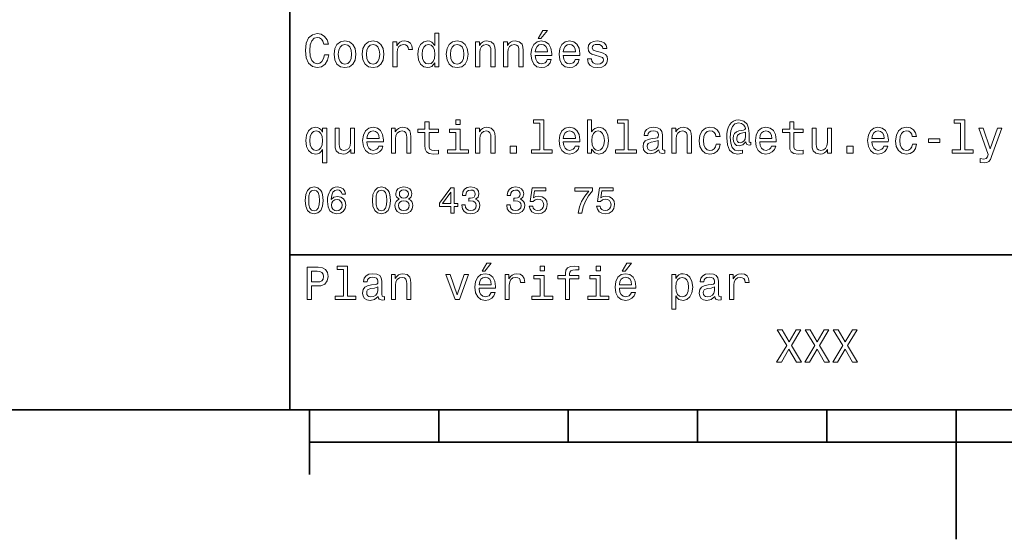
# Model space of a CAD drawing. Extents: x 0 to 297, y 0 to 210.
# Tile 2 of 8: x 76 to 152, y 0 to 40. Entities that reach past the tile are written whole.
import ezdxf

# ---------------------------------------------------------------- set-up
doc = ezdxf.new("R2010")
doc.units = 0

msp = doc.modelspace()

# ---------------------------------------------------------------- linework, layer by layer
at = {"color": 7, "lineweight": 35}
for p, q in [((97, 10), (97, 70)), ((97, 22), (162, 22)), ((10, 10), (287, 10)), ((97, 10), (287, 10)), ((98.5, 7.5), (198.5, 7.5))]:
    msp.add_line(p, q, dxfattribs=at)
at = {"color": 7, "lineweight": 35, "ltscale": 0.125}
msp.add_line((98.5, 10), (98.5, 5), dxfattribs=at)
at = {"color": 7, "lineweight": 35, "ltscale": 0.0625}
for p, q in [((108.5, 10), (108.5, 7.5)), ((118.5, 10), (118.5, 7.5)), ((128.5, 10), (128.5, 7.5)), ((138.5, 10), (138.5, 7.5))]:
    msp.add_line(p, q, dxfattribs=at)
at = {"color": 7, "lineweight": 35, "ltscale": 0.25}
msp.add_line((148.5, 10), (148.5, 0), dxfattribs=at)
at = {"color": 7, "lineweight": 13}
for points in [[(99.66787, 37.460373), (99.595818, 37.15778), (99.476944, 36.941643), (99.311241, 36.808357), (99.116714, 36.765129), (98.882568, 36.829971), (98.698845, 37.024494), (98.57637, 37.341499), (98.536743, 37.780979), (98.57637, 38.216858), (98.695244, 38.537464), (98.87896, 38.731987), (99.116714, 38.80043), (99.289627, 38.764408), (99.437317, 38.663544), (99.552597, 38.501442), (99.631844, 38.278099), (99.97406, 38.278099), (99.865997, 38.620316), (99.678673, 38.879681), (99.422913, 39.041786), (99.116714, 39.099422), (98.734871, 39.009365), (98.443085, 38.757202), (98.25576, 38.342937), (98.190926, 37.780979), (98.25576, 37.219021), (98.443085, 36.804756), (98.734871, 36.548992), (99.116714, 36.462536), (99.451729, 36.530979), (99.721901, 36.721901), (99.912827, 37.035301), (100.013687, 37.460373)], [(108.201729, 36.829971), (108.201729, 36.530979), (108.51873, 36.530979), (108.51873, 39.117435), (108.20533, 39.117435), (108.20533, 38.170029), (107.963974, 38.443802), (107.816284, 38.508644), (107.646973, 38.533859), (107.340775, 38.461815), (107.103027, 38.260086), (106.948128, 37.935879), (106.894089, 37.5), (106.948128, 37.064121), (107.103027, 36.736309), (107.340775, 36.530979), (107.646973, 36.462536), (107.816284, 36.487751), (107.967575, 36.552593)], [(116.184441, 38.728386), (116.396973, 38.728386), (116.897697, 39.340778), (116.54467, 39.340778)], [(100.413544, 37.496399), (100.471184, 37.056915), (100.636887, 36.732708), (100.899857, 36.530979), (101.252884, 36.462536), (101.602303, 36.530979), (101.865273, 36.729107), (102.030983, 37.053314), (102.092216, 37.496399), (102.030983, 37.935879), (101.865273, 38.263687), (101.602303, 38.461815), (101.252884, 38.533859), (100.899857, 38.461815), (100.636887, 38.260086), (100.471184, 37.935879)], [(100.737755, 37.5), (100.770172, 37.824207), (100.87104, 38.058357), (101.033142, 38.20245), (101.252884, 38.25288), (101.469017, 38.20245), (101.631126, 38.061958), (101.731987, 37.824207), (101.768013, 37.5), (101.731987, 37.172188), (101.631126, 36.934437), (101.469017, 36.790344), (101.252884, 36.743515), (101.033142, 36.790344), (100.87104, 36.934437), (100.770172, 37.172188)], [(102.58213, 37.496399), (102.639771, 37.056915), (102.805473, 36.732708), (103.068443, 36.530979), (103.421471, 36.462536), (103.770897, 36.530979), (104.033859, 36.729107), (104.19957, 37.053314), (104.260803, 37.496399), (104.19957, 37.935879), (104.033859, 38.263687), (103.770897, 38.461815), (103.421471, 38.533859), (103.068443, 38.461815), (102.805473, 38.260086), (102.639771, 37.935879)], [(102.906342, 37.5), (102.938759, 37.824207), (103.039627, 38.058357), (103.201729, 38.20245), (103.421471, 38.25288), (103.637611, 38.20245), (103.799713, 38.061958), (103.900574, 37.824207), (103.9366, 37.5), (103.900574, 37.172188), (103.799713, 36.934437), (103.637611, 36.790344), (103.421471, 36.743515), (103.201729, 36.790344), (103.039627, 36.934437), (102.938759, 37.172188)], [(104.963257, 36.530979), (105.280258, 36.530979), (105.280258, 37.636887), (105.312683, 37.903458), (105.409943, 38.094379), (105.568443, 38.209652), (105.780983, 38.249279), (105.939484, 38.224064), (106.058357, 38.152016), (106.130402, 38.029537), (106.155617, 37.863831), (106.476227, 37.863831), (106.432999, 38.155621), (106.314117, 38.364552), (106.115997, 38.490635), (105.845825, 38.533859), (105.662102, 38.505043), (105.503601, 38.432995), (105.363113, 38.310516), (105.251442, 38.144814), (105.251442, 38.465416), (104.963257, 38.465416)], [(107.701012, 38.249279), (107.909943, 38.198845), (108.068443, 38.058357), (108.162102, 37.824207), (108.198128, 37.5), (108.162102, 37.172188), (108.068443, 36.938038), (107.909943, 36.793949), (107.701012, 36.747116), (107.502884, 36.793949), (107.351585, 36.938038), (107.250717, 37.175793), (107.2183, 37.5), (107.250717, 37.820606), (107.351585, 38.054756), (107.502884, 38.198845)], [(109.087898, 37.496399), (109.145531, 37.056915), (109.311241, 36.732708), (109.574203, 36.530979), (109.927231, 36.462536), (110.276657, 36.530979), (110.539627, 36.729107), (110.70533, 37.053314), (110.766571, 37.496399), (110.70533, 37.935879), (110.539627, 38.263687), (110.276657, 38.461815), (109.927231, 38.533859), (109.574203, 38.461815), (109.311241, 38.260086), (109.145531, 37.935879)], [(109.412102, 37.5), (109.444527, 37.824207), (109.545387, 38.058357), (109.707489, 38.20245), (109.927231, 38.25288), (110.143372, 38.20245), (110.305473, 38.061958), (110.406342, 37.824207), (110.44236, 37.5), (110.406342, 37.172188), (110.305473, 36.934437), (110.143372, 36.790344), (109.927231, 36.743515), (109.707489, 36.790344), (109.545387, 36.934437), (109.444527, 37.172188)], [(111.350143, 36.530979), (111.667145, 36.530979), (111.667145, 37.647694), (111.69957, 37.903458), (111.804031, 38.090778), (111.966141, 38.206051), (112.182274, 38.249279), (112.355186, 38.213257), (112.463257, 38.115993), (112.517288, 37.953888), (112.535301, 37.737751), (112.535301, 36.530979), (112.852303, 36.530979), (112.852303, 37.802593), (112.837898, 38.058357), (112.773056, 38.270893), (112.560516, 38.465416), (112.229103, 38.533859), (112.045387, 38.508644), (111.890488, 38.440201), (111.757202, 38.324928), (111.65274, 38.170029), (111.65274, 38.465416), (111.350143, 38.465416)], [(113.51873, 36.530979), (113.835732, 36.530979), (113.835732, 37.647694), (113.868156, 37.903458), (113.972626, 38.090778), (114.134727, 38.206051), (114.350861, 38.249279), (114.523773, 38.213257), (114.631844, 38.115993), (114.685883, 37.953888), (114.703888, 37.737751), (114.703888, 36.530979), (115.020889, 36.530979), (115.020889, 37.802593), (115.006485, 38.058357), (114.941643, 38.270893), (114.729111, 38.465416), (114.39769, 38.533859), (114.213974, 38.508644), (114.059082, 38.440201), (113.925789, 38.324928), (113.821327, 38.170029), (113.821327, 38.465416), (113.51873, 38.465416)], [(115.964699, 37.406338), (117.232712, 37.406338), (117.236313, 37.554035), (117.178673, 37.9683), (117.020172, 38.278099), (116.768013, 38.465416), (116.432999, 38.533859), (116.105186, 38.461815), (115.853027, 38.260086), (115.690918, 37.932278), (115.633286, 37.5), (115.687317, 37.056915), (115.849426, 36.732708), (116.097984, 36.530979), (116.422188, 36.462536), (116.703171, 36.509365), (116.933716, 36.631844), (117.103027, 36.826366), (117.200287, 37.085735), (116.886887, 37.085735), (116.822044, 36.941643), (116.728386, 36.833572), (116.461815, 36.747116), (116.256485, 36.786743), (116.101585, 36.912823), (116.000717, 37.118156), (115.964699, 37.395531)], [(115.964699, 37.672909), (116.004318, 37.921471), (116.101585, 38.105186), (116.249283, 38.216858), (116.443802, 38.256485), (116.634727, 38.216858), (116.782425, 38.105186), (116.872482, 37.921471), (116.9049, 37.672909)], [(118.133286, 37.406338), (119.401299, 37.406338), (119.4049, 37.554035), (119.34726, 37.9683), (119.188766, 38.278099), (118.9366, 38.465416), (118.601585, 38.533859), (118.273773, 38.461815), (118.021614, 38.260086), (117.859512, 37.932278), (117.801872, 37.5), (117.855911, 37.056915), (118.018013, 36.732708), (118.266571, 36.530979), (118.590775, 36.462536), (118.871758, 36.509365), (119.10231, 36.631844), (119.271614, 36.826366), (119.368881, 37.085735), (119.055481, 37.085735), (118.990631, 36.941643), (118.896973, 36.833572), (118.630402, 36.747116), (118.425072, 36.786743), (118.270172, 36.912823), (118.169312, 37.118156), (118.133286, 37.395531)], [(118.133286, 37.672909), (118.172913, 37.921471), (118.270172, 38.105186), (118.41787, 38.216858), (118.612396, 38.256485), (118.803314, 38.216858), (118.951012, 38.105186), (119.041069, 37.921471), (119.073486, 37.672909)], [(120.971901, 37.658501), (120.66571, 37.730545), (120.438766, 37.8134), (120.363113, 37.982708), (120.384727, 38.101585), (120.460373, 38.188038), (120.582855, 38.242073), (120.759369, 38.263687), (120.92868, 38.242073), (121.061966, 38.177231), (121.148415, 38.079971), (121.184441, 37.950287), (121.49424, 37.950287), (121.49424, 37.957493), (121.440201, 38.191643), (121.292511, 38.375359), (121.061966, 38.490635), (120.759369, 38.533859), (120.453171, 38.490635), (120.229828, 38.371758), (120.08934, 38.195244), (120.046112, 37.971901), (120.078529, 37.755764), (120.179398, 37.604465), (120.3451, 37.496399), (120.586456, 37.42075), (120.939484, 37.334293), (121.155624, 37.244236), (121.213257, 37.172188), (121.234871, 37.064121), (121.202454, 36.930836), (121.115997, 36.829971), (120.97551, 36.765129), (120.788185, 36.743515), (120.590057, 36.765129), (120.445969, 36.840778), (120.348709, 36.963257), (120.309082, 37.132565), (120.002884, 37.132565), (120.053314, 36.844379), (120.201012, 36.635445), (120.435158, 36.509365), (120.759369, 36.462536), (121.097984, 36.509365), (121.346542, 36.635445), (121.497841, 36.837173), (121.551872, 37.100143), (121.512253, 37.327087), (121.400574, 37.481987), (121.216858, 37.582851)], [(107.438042, 31.449568), (107.438042, 30.480547), (107.459656, 30.167147), (107.560516, 29.951008), (107.762245, 29.824926), (108.104469, 29.7817), (108.479111, 29.799711), (108.479111, 30.073486), (108.20533, 30.051872), (107.956772, 30.08069), (107.823486, 30.170748), (107.765854, 30.322046), (107.755043, 30.534582), (107.755043, 31.449568), (108.479111, 31.449568), (108.479111, 31.71974), (107.755043, 31.71974), (107.755043, 32.285301), (107.438042, 32.285301), (107.438042, 31.71974), (106.890488, 31.71974), (106.890488, 31.449568)], [(110.161385, 32.4366), (109.82637, 32.4366), (109.82637, 32.076366), (110.161385, 32.076366)], [(116.317726, 32.170029), (116.317726, 30.116714), (115.66571, 30.116714), (115.66571, 29.850143), (117.283142, 29.850143), (117.283142, 30.116714), (116.634727, 30.116714), (116.634727, 32.4366), (115.820602, 32.4366), (115.820602, 32.170029)], [(120.323486, 30.149136), (120.55764, 29.871758), (120.878242, 29.7817), (121.18084, 29.850143), (121.422195, 30.055475), (121.573486, 30.383286), (121.631126, 30.819164), (121.573486, 31.255043), (121.418587, 31.57925), (121.18084, 31.780979), (120.878242, 31.853025), (120.561241, 31.759365), (120.431557, 31.644091), (120.323486, 31.489193), (120.323486, 32.4366), (120.006485, 32.4366), (120.006485, 29.850143), (120.323486, 29.850143)], [(122.823486, 32.170029), (122.823486, 30.116714), (122.171471, 30.116714), (122.171471, 29.850143), (123.78891, 29.850143), (123.78891, 30.116714), (123.140488, 30.116714), (123.140488, 32.4366), (122.32637, 32.4366), (122.32637, 32.170029)], [(132.636169, 30.487751), (132.636169, 30.696686), (132.578537, 30.685879), (132.510101, 30.711094), (132.48848, 30.786743), (132.48848, 31.377522), (132.459656, 31.795389), (132.344391, 32.105186), (132.074219, 32.335735), (131.695969, 32.418587), (131.476227, 32.396973), (131.28891, 32.33213), (131.126801, 32.224064), (130.997131, 32.072765), (130.896255, 31.881844), (130.824219, 31.647694), (130.780991, 31.366714), (130.766571, 31.049711), (130.817017, 30.491354), (130.979111, 30.0951), (131.249283, 29.857347), (131.634735, 29.7817), (131.987762, 29.839336), (131.987762, 30.077089), (131.677963, 30.019451), (131.378967, 30.08069), (131.180847, 30.278818), (131.072769, 30.613832), (131.040344, 31.100143), (131.07637, 31.575647), (131.198853, 31.914265), (131.396973, 32.119595), (131.685165, 32.188038), (131.904907, 32.148415), (132.067017, 32.054756), (132.167877, 31.914265), (132.203888, 31.752161), (132.164276, 31.672911), (132.056198, 31.636887), (131.703171, 31.582851), (131.508652, 31.503601), (131.368164, 31.381123), (131.285309, 31.211815), (131.260101, 30.988472), (131.292511, 30.747118), (131.382568, 30.567001), (131.530273, 30.45533), (131.724792, 30.419308), (132.009369, 30.494957), (132.250732, 30.732708), (132.250732, 30.711094), (132.308365, 30.520172), (132.506485, 30.462536)], [(135.629684, 31.449568), (135.629684, 30.480547), (135.651306, 30.167147), (135.752167, 29.951008), (135.953888, 29.824926), (136.296112, 29.7817), (136.670746, 29.799711), (136.670746, 30.073486), (136.396973, 30.051872), (136.148422, 30.08069), (136.015137, 30.170748), (135.957489, 30.322046), (135.946686, 30.534582), (135.946686, 31.449568), (136.670746, 31.449568), (136.670746, 31.71974), (135.946686, 31.71974), (135.946686, 32.285301), (135.629684, 32.285301), (135.629684, 31.71974), (135.082138, 31.71974), (135.082138, 31.449568)], [(148.846542, 32.170029), (148.846542, 30.116714), (148.194519, 30.116714), (148.194519, 29.850143), (149.811951, 29.850143), (149.811951, 30.116714), (149.163544, 30.116714), (149.163544, 32.4366), (148.349426, 32.4366), (148.349426, 32.170029)], [(99.527374, 31.48559), (99.415703, 31.647694), (99.289627, 31.762968), (99.14193, 31.827808), (98.972626, 31.853025), (98.666428, 31.780979), (98.428673, 31.57925), (98.273773, 31.255043), (98.219742, 30.819164), (98.273773, 30.379683), (98.428673, 30.055475), (98.666428, 29.850143), (98.972626, 29.7817), (99.14193, 29.803314), (99.286026, 29.864553), (99.412102, 29.976225), (99.527374, 30.145533), (99.527374, 29.100864), (99.844383, 29.100864), (99.844383, 31.784582), (99.527374, 31.784582)], [(98.543945, 30.819164), (98.57637, 31.139769), (98.677231, 31.373919), (98.828529, 31.518011), (99.026657, 31.568443), (99.235588, 31.518011), (99.394089, 31.377522), (99.487755, 31.143372), (99.523773, 30.819164), (99.487755, 30.491354), (99.394089, 30.257204), (99.235588, 30.113111), (99.026657, 30.066282), (98.828529, 30.113111), (98.677231, 30.257204), (98.57637, 30.494957)], [(101.998558, 31.784582), (101.681557, 31.784582), (101.681557, 30.667868), (101.645531, 30.408501), (101.541069, 30.22118), (101.37896, 30.105907), (101.166428, 30.069883), (100.997116, 30.098703), (100.889046, 30.185158), (100.827812, 30.332851), (100.8134, 30.541786), (100.8134, 31.784582), (100.496399, 31.784582), (100.496399, 30.512968), (100.507202, 30.257204), (100.575645, 30.044668), (100.784584, 29.850143), (101.119598, 29.7817), (101.299713, 29.806915), (101.454613, 29.871758), (101.587898, 29.983429), (101.695969, 30.145533), (101.695969, 29.850143), (101.998558, 29.850143)], [(102.953171, 30.725504), (104.221184, 30.725504), (104.224785, 30.873198), (104.167145, 31.287464), (104.008644, 31.597261), (103.756485, 31.784582), (103.421471, 31.853025), (103.093658, 31.780979), (102.841499, 31.57925), (102.679398, 31.25144), (102.621758, 30.819164), (102.675797, 30.37608), (102.837898, 30.051872), (103.086456, 29.850143), (103.41066, 29.7817), (103.691643, 29.828529), (103.922188, 29.951008), (104.091499, 30.145533), (104.188759, 30.404898), (103.875359, 30.404898), (103.810516, 30.260807), (103.716858, 30.152737), (103.450287, 30.066282), (103.244957, 30.105907), (103.090057, 30.231987), (102.989197, 30.437319), (102.953171, 30.714697)], [(102.953171, 30.992075), (102.992798, 31.240633), (103.090057, 31.424351), (103.237755, 31.536022), (103.432274, 31.575647), (103.623199, 31.536022), (103.770897, 31.424351), (103.860954, 31.240633), (103.893372, 30.992075)], [(104.844383, 29.850143), (105.161385, 29.850143), (105.161385, 30.966858), (105.193802, 31.222622), (105.298271, 31.409943), (105.460373, 31.525215), (105.676514, 31.568443), (105.849426, 31.532419), (105.957497, 31.435158), (106.011528, 31.273054), (106.029541, 31.056915), (106.029541, 29.850143), (106.346542, 29.850143), (106.346542, 31.121758), (106.33213, 31.377522), (106.267288, 31.590057), (106.054756, 31.784582), (105.723343, 31.853025), (105.539627, 31.827808), (105.384727, 31.759365), (105.251442, 31.644091), (105.146973, 31.489193), (105.146973, 31.784582), (104.844383, 31.784582)], [(110.150574, 30.116714), (110.150574, 31.71974), (109.336456, 31.71974), (109.336456, 31.449568), (109.833572, 31.449568), (109.833572, 30.116714), (109.185158, 30.116714), (109.185158, 29.850143), (110.806198, 29.850143), (110.806198, 30.116714)], [(111.350143, 29.850143), (111.667145, 29.850143), (111.667145, 30.966858), (111.69957, 31.222622), (111.804031, 31.409943), (111.966141, 31.525215), (112.182274, 31.568443), (112.355186, 31.532419), (112.463257, 31.435158), (112.517288, 31.273054), (112.535301, 31.056915), (112.535301, 29.850143), (112.852303, 29.850143), (112.852303, 31.121758), (112.837898, 31.377522), (112.773056, 31.590057), (112.560516, 31.784582), (112.229103, 31.853025), (112.045387, 31.827808), (111.890488, 31.759365), (111.757202, 31.644091), (111.65274, 31.489193), (111.65274, 31.784582), (111.350143, 31.784582)], [(118.133286, 30.725504), (119.401299, 30.725504), (119.4049, 30.873198), (119.34726, 31.287464), (119.188766, 31.597261), (118.9366, 31.784582), (118.601585, 31.853025), (118.273773, 31.780979), (118.021614, 31.57925), (117.859512, 31.25144), (117.801872, 30.819164), (117.855911, 30.37608), (118.018013, 30.051872), (118.266571, 29.850143), (118.590775, 29.7817), (118.871758, 29.828529), (119.10231, 29.951008), (119.271614, 30.145533), (119.368881, 30.404898), (119.055481, 30.404898), (118.990631, 30.260807), (118.896973, 30.152737), (118.630402, 30.066282), (118.425072, 30.105907), (118.270172, 30.231987), (118.169312, 30.437319), (118.133286, 30.714697)], [(118.133286, 30.992075), (118.172913, 31.240633), (118.270172, 31.424351), (118.41787, 31.536022), (118.612396, 31.575647), (118.803314, 31.536022), (118.951012, 31.424351), (119.041069, 31.240633), (119.073486, 30.992075)], [(121.306915, 30.819164), (121.270897, 30.494957), (121.17363, 30.257204), (121.018738, 30.113111), (120.824211, 30.066282), (120.611671, 30.113111), (120.456772, 30.257204), (120.359512, 30.491354), (120.327087, 30.819164), (120.359512, 31.143372), (120.456772, 31.377522), (120.611671, 31.518011), (120.824211, 31.568443), (121.018738, 31.518011), (121.17363, 31.373919), (121.270897, 31.139769)], [(125.510811, 30.102304), (125.510811, 30.091497), (125.528824, 29.969019), (125.582855, 29.882565), (125.809799, 29.814121), (125.986313, 29.842939), (125.986313, 30.087896), (125.910667, 30.077089), (125.809799, 30.123919), (125.791794, 30.268011), (125.791794, 31.269451), (125.748566, 31.525215), (125.622482, 31.70533), (125.40274, 31.8134), (125.092941, 31.853025), (124.790344, 31.809797), (124.567001, 31.687319), (124.426514, 31.496397), (124.379684, 31.244236), (124.379684, 31.222622), (124.664268, 31.222622), (124.689484, 31.373919), (124.768738, 31.481987), (124.898422, 31.546829), (125.082138, 31.572046), (125.258652, 31.554033), (125.384727, 31.5), (125.460381, 31.40634), (125.485596, 31.276657), (125.471184, 31.125359), (125.413544, 31.049711), (125.269455, 31.013687), (124.999283, 30.984869), (124.689484, 30.920029), (124.469742, 30.804754), (124.340057, 30.62464), (124.300438, 30.358068), (124.336456, 30.120316), (124.448128, 29.943804), (124.628242, 29.832132), (124.876801, 29.792507), (125.211823, 29.868155)], [(126.530266, 29.850143), (126.847267, 29.850143), (126.847267, 30.966858), (126.879684, 31.222622), (126.984154, 31.409943), (127.146255, 31.525215), (127.362396, 31.568443), (127.535309, 31.532419), (127.643372, 31.435158), (127.697411, 31.273054), (127.715424, 31.056915), (127.715424, 29.850143), (128.032425, 29.850143), (128.032425, 31.121758), (128.018021, 31.377522), (127.953171, 31.590057), (127.740639, 31.784582), (127.409225, 31.853025), (127.22551, 31.827808), (127.07061, 31.759365), (126.937325, 31.644091), (126.832855, 31.489193), (126.832855, 31.784582), (126.530266, 31.784582)], [(129.930847, 31.143372), (130.244232, 31.143372), (130.179398, 31.431555), (130.024506, 31.658501), (129.783142, 31.79899), (129.469742, 31.853025), (129.123932, 31.780979), (128.860962, 31.57925), (128.695251, 31.25144), (128.637619, 30.811958), (128.69165, 30.37608), (128.853745, 30.051872), (129.109512, 29.850143), (129.458939, 29.7817), (129.768738, 29.835733), (130.010086, 29.987032), (130.175797, 30.224783), (130.247849, 30.541786), (129.945251, 30.541786), (129.89122, 30.340057), (129.790344, 30.188761), (129.646255, 30.0951), (129.469742, 30.066282), (129.25, 30.113111), (129.091507, 30.257204), (128.994247, 30.491354), (128.961823, 30.822765), (128.994247, 31.146973), (129.095108, 31.381123), (129.257202, 31.525215), (129.469742, 31.575647), (129.657059, 31.543226), (129.797562, 31.460375), (129.89122, 31.323486)], [(132.218307, 31.168587), (132.182281, 30.945244), (132.092224, 30.786743), (131.955338, 30.68948), (131.793228, 30.660662), (131.681564, 30.678673), (131.60231, 30.743515), (131.55188, 30.851583), (131.537476, 31.002882), (131.598709, 31.25144), (131.807648, 31.381123), (132.218307, 31.481987)], [(133.3134, 30.725504), (134.581421, 30.725504), (134.585022, 30.873198), (134.527374, 31.287464), (134.368881, 31.597261), (134.116714, 31.784582), (133.781708, 31.853025), (133.453888, 31.780979), (133.201736, 31.57925), (133.039627, 31.25144), (132.981995, 30.819164), (133.036026, 30.37608), (133.198135, 30.051872), (133.446686, 29.850143), (133.770905, 29.7817), (134.05188, 29.828529), (134.282425, 29.951008), (134.451736, 30.145533), (134.548996, 30.404898), (134.235596, 30.404898), (134.170746, 30.260807), (134.077087, 30.152737), (133.810516, 30.066282), (133.605194, 30.105907), (133.450287, 30.231987), (133.349426, 30.437319), (133.3134, 30.714697)], [(133.3134, 30.992075), (133.353027, 31.240633), (133.450287, 31.424351), (133.597992, 31.536022), (133.792511, 31.575647), (133.983429, 31.536022), (134.131134, 31.424351), (134.221191, 31.240633), (134.253601, 30.992075)], [(138.864563, 31.784582), (138.547546, 31.784582), (138.547546, 30.667868), (138.511536, 30.408501), (138.407059, 30.22118), (138.244965, 30.105907), (138.032425, 30.069883), (137.863113, 30.098703), (137.755051, 30.185158), (137.693802, 30.332851), (137.679398, 30.541786), (137.679398, 31.784582), (137.362396, 31.784582), (137.362396, 30.512968), (137.373199, 30.257204), (137.44165, 30.044668), (137.650574, 29.850143), (137.985596, 29.7817), (138.16571, 29.806915), (138.320602, 29.871758), (138.453888, 29.983429), (138.561966, 30.145533), (138.561966, 29.850143), (138.864563, 29.850143)], [(141.987747, 30.725504), (143.255768, 30.725504), (143.259369, 30.873198), (143.201721, 31.287464), (143.043228, 31.597261), (142.791061, 31.784582), (142.456055, 31.853025), (142.128235, 31.780979), (141.876083, 31.57925), (141.713974, 31.25144), (141.656342, 30.819164), (141.710373, 30.37608), (141.872482, 30.051872), (142.121033, 29.850143), (142.445251, 29.7817), (142.726227, 29.828529), (142.956772, 29.951008), (143.126083, 30.145533), (143.223343, 30.404898), (142.909943, 30.404898), (142.845093, 30.260807), (142.751434, 30.152737), (142.484863, 30.066282), (142.279541, 30.105907), (142.124634, 30.231987), (142.023773, 30.437319), (141.987747, 30.714697)], [(141.987747, 30.992075), (142.027374, 31.240633), (142.124634, 31.424351), (142.272339, 31.536022), (142.466858, 31.575647), (142.657776, 31.536022), (142.805481, 31.424351), (142.895538, 31.240633), (142.927948, 30.992075)], [(145.110947, 31.143372), (145.424347, 31.143372), (145.359512, 31.431555), (145.204605, 31.658501), (144.963257, 31.79899), (144.649857, 31.853025), (144.304031, 31.780979), (144.041061, 31.57925), (143.875366, 31.25144), (143.817719, 30.811958), (143.871765, 30.37608), (144.033859, 30.051872), (144.289627, 29.850143), (144.639038, 29.7817), (144.948853, 29.835733), (145.190201, 29.987032), (145.355911, 30.224783), (145.427948, 30.541786), (145.125366, 30.541786), (145.07132, 30.340057), (144.970459, 30.188761), (144.82637, 30.0951), (144.649857, 30.066282), (144.430115, 30.113111), (144.271606, 30.257204), (144.174347, 30.491354), (144.141937, 30.822765), (144.174347, 31.146973), (144.275208, 31.381123), (144.437317, 31.525215), (144.649857, 31.575647), (144.837173, 31.543226), (144.977661, 31.460375), (145.07132, 31.323486)], [(151.68515, 31.784582), (151.130402, 30.192362), (150.586456, 31.784582), (150.240631, 31.784582), (150.975494, 29.742075), (150.91066, 29.561958), (150.809784, 29.43948), (150.640488, 29.399855), (150.348694, 29.435879), (150.348694, 29.129683), (150.654892, 29.100864), (150.874634, 29.129683), (151.029541, 29.21974), (151.141205, 29.37464), (151.238464, 29.601583), (152.023773, 31.784582)], [(125.474785, 30.527376), (125.431557, 30.340057), (125.316284, 30.195965), (125.143372, 30.102304), (124.93084, 30.069883), (124.793953, 30.087896), (124.696686, 30.145533), (124.635452, 30.246397), (124.617439, 30.386887), (124.631851, 30.512968), (124.689484, 30.603025), (124.920029, 30.70389), (125.211823, 30.747118), (125.474785, 30.833572)], [(146.357346, 30.675072), (147.229095, 30.675072), (147.229095, 30.959654), (146.357346, 30.959654)], [(114.015854, 29.850143), (114.51297, 29.850143), (114.51297, 30.386887), (114.015854, 30.386887)], [(140.03891, 29.850143), (140.536026, 29.850143), (140.536026, 30.386887), (140.03891, 30.386887)], [(98.172913, 26.201731), (98.216141, 25.749281), (98.351585, 25.426514), (98.567726, 25.230549), (98.867432, 25.167149), (99.164268, 25.230549), (99.380402, 25.426514), (99.51297, 25.749281), (99.559074, 26.201731), (99.51297, 26.651299), (99.458214, 26.829971), (99.380402, 26.976946), (99.164268, 27.172913), (98.867432, 27.239193), (98.567726, 27.172913), (98.351585, 26.974064), (98.216141, 26.651299)], [(98.44957, 26.201731), (98.472626, 26.550434), (98.54467, 26.801153), (98.674355, 26.948128), (98.867432, 27), (99.05764, 26.948128), (99.187317, 26.801153), (99.259369, 26.550434), (99.282417, 26.201731), (99.259369, 25.850145), (99.187317, 25.599424), (99.05764, 25.45245), (98.867432, 25.40346), (98.674355, 25.45245), (98.54467, 25.599424), (98.472626, 25.850145)], [(101.293945, 26.685881), (101.239197, 26.91931), (101.112389, 27.09222), (100.916428, 27.201731), (100.662827, 27.239193), (100.492798, 27.219021), (100.345825, 27.164267), (100.216141, 27.074928), (100.106628, 26.948128), (100.020172, 26.789627), (99.956772, 26.596542), (99.916428, 26.368877), (99.9049, 26.112392), (99.951012, 25.703171), (100.092216, 25.406342), (100.319885, 25.227667), (100.631126, 25.167149), (100.91066, 25.219021), (101.123917, 25.354467), (101.262245, 25.567724), (101.311241, 25.838617), (101.262245, 26.112392), (101.129684, 26.322767), (100.925072, 26.455332), (100.671471, 26.501442), (100.397697, 26.443806), (100.193085, 26.279539), (100.236313, 26.596542), (100.328529, 26.824209), (100.469742, 26.959656), (100.665703, 27.005764), (100.809799, 26.98271), (100.919312, 26.922192), (100.991356, 26.821327), (101.028816, 26.685881)], [(103.377518, 26.201731), (103.420746, 25.749281), (103.556198, 25.426514), (103.772331, 25.230549), (104.072044, 25.167149), (104.368874, 25.230549), (104.585014, 25.426514), (104.717575, 25.749281), (104.763687, 26.201731), (104.717575, 26.651299), (104.662827, 26.829971), (104.585014, 26.976946), (104.368874, 27.172913), (104.072044, 27.239193), (103.772331, 27.172913), (103.556198, 26.974064), (103.420746, 26.651299)], [(103.654175, 26.201731), (103.677231, 26.550434), (103.749283, 26.801153), (103.87896, 26.948128), (104.072044, 27), (104.262245, 26.948128), (104.39193, 26.801153), (104.463974, 26.550434), (104.48703, 26.201731), (104.463974, 25.850145), (104.39193, 25.599424), (104.262245, 25.45245), (104.072044, 25.40346), (103.87896, 25.45245), (103.749283, 25.599424), (103.677231, 25.850145)], [(105.44957, 26.302595), (105.302597, 26.221903), (105.201729, 26.10951), (105.138329, 25.9683), (105.118156, 25.798271), (105.164268, 25.541788), (105.296829, 25.342941), (105.51297, 25.216139), (105.806915, 25.167149), (106.097984, 25.216139), (106.314117, 25.342941), (106.446686, 25.541788), (106.495674, 25.798271), (106.472626, 25.9683), (106.412102, 26.10951), (106.308357, 26.221903), (106.164261, 26.302595), (106.279541, 26.371759), (106.360229, 26.46686), (106.409225, 26.582134), (106.426514, 26.723343), (106.380402, 26.927956), (106.259369, 27.09222), (106.0634, 27.198849), (105.806915, 27.239193), (105.547546, 27.198849), (105.351585, 27.09222), (105.227669, 26.927956), (105.184441, 26.723343), (105.198845, 26.582134), (105.247841, 26.46686)], [(105.458214, 26.700289), (105.48127, 26.827091), (105.55043, 26.925074), (105.659943, 26.985592), (105.806915, 27.008646), (105.951012, 26.985592), (106.060516, 26.925074), (106.129684, 26.827091), (106.155617, 26.700289), (106.129684, 26.570606), (106.060516, 26.469742), (105.951012, 26.40346), (105.806915, 26.383286), (105.659943, 26.406342), (105.55043, 26.469742), (105.48127, 26.570606)], [(109.435158, 25.224785), (109.694527, 25.224785), (109.694527, 25.720463), (109.979828, 25.720463), (109.979828, 25.95101), (109.694527, 25.95101), (109.694527, 27.181557), (109.432274, 27.181557), (108.556198, 25.974064), (108.556198, 25.720463), (109.435158, 25.720463)], [(108.798271, 25.95101), (109.435158, 26.847263), (109.435158, 25.95101)], [(110.285301, 25.853027), (110.285301, 25.832853), (110.331413, 25.556196), (110.466858, 25.348703), (110.680115, 25.216139), (110.96254, 25.167149), (111.262245, 25.216139), (111.48703, 25.342941), (111.631126, 25.54467), (111.682999, 25.804035), (111.659943, 25.974064), (111.596542, 26.112392), (111.492798, 26.219021), (111.354469, 26.296831), (111.541786, 26.45245), (111.60807, 26.700289), (111.564842, 26.925074), (111.440918, 27.095102), (111.239189, 27.201731), (110.96254, 27.239193), (110.703171, 27.193085), (110.504318, 27.066284), (110.374641, 26.864553), (110.331413, 26.596542), (110.331413, 26.57637), (110.587898, 26.57637), (110.610947, 26.760807), (110.685883, 26.893373), (110.806915, 26.974064), (110.976944, 27.002882), (111.126801, 26.979828), (111.236313, 26.91931), (111.302597, 26.821327), (111.328529, 26.688763), (111.302597, 26.547552), (111.233429, 26.45245), (111.112389, 26.394814), (110.948128, 26.377523), (110.835732, 26.380405), (110.835732, 26.152739), (110.976944, 26.158503), (111.158501, 26.132566), (111.293945, 26.063402), (111.374641, 25.95101), (111.403458, 25.804035), (111.371758, 25.636889), (111.288185, 25.51297), (111.155617, 25.43516), (110.979828, 25.409224), (110.798271, 25.438042), (110.665703, 25.524496), (110.58213, 25.662825), (110.55043, 25.853027)], [(113.755043, 25.853027), (113.755043, 25.832853), (113.801147, 25.556196), (113.9366, 25.348703), (114.149857, 25.216139), (114.432274, 25.167149), (114.731987, 25.216139), (114.956772, 25.342941), (115.100861, 25.54467), (115.15274, 25.804035), (115.129684, 25.974064), (115.066284, 26.112392), (114.962532, 26.219021), (114.824203, 26.296831), (115.011528, 26.45245), (115.077805, 26.700289), (115.034576, 26.925074), (114.91066, 27.095102), (114.708931, 27.201731), (114.432274, 27.239193), (114.172913, 27.193085), (113.97406, 27.066284), (113.844376, 26.864553), (113.801147, 26.596542), (113.801147, 26.57637), (114.057632, 26.57637), (114.080688, 26.760807), (114.155617, 26.893373), (114.276657, 26.974064), (114.446686, 27.002882), (114.596542, 26.979828), (114.706055, 26.91931), (114.772331, 26.821327), (114.798271, 26.688763), (114.772331, 26.547552), (114.703171, 26.45245), (114.58213, 26.394814), (114.417862, 26.377523), (114.305473, 26.380405), (114.305473, 26.152739), (114.446686, 26.158503), (114.628242, 26.132566), (114.763687, 26.063402), (114.844376, 25.95101), (114.873199, 25.804035), (114.841499, 25.636889), (114.757919, 25.51297), (114.625359, 25.43516), (114.44957, 25.409224), (114.268013, 25.438042), (114.135445, 25.524496), (114.051872, 25.662825), (114.020172, 25.853027)], [(115.501442, 25.746399), (115.564842, 25.510088), (115.706055, 25.325649), (115.913544, 25.210375), (116.178673, 25.167149), (116.469742, 25.219021), (116.697403, 25.360231), (116.841499, 25.585016), (116.896255, 25.873199), (116.84726, 26.141211), (116.708931, 26.351585), (116.492798, 26.487032), (116.213257, 26.536024), (115.997116, 26.501442), (115.829971, 26.406342), (115.91066, 26.945246), (116.786743, 26.945246), (116.786743, 27.181557), (115.717575, 27.181557), (115.559074, 26.121038), (115.789627, 26.121038), (115.956772, 26.256485), (116.170029, 26.305477), (116.354462, 26.273777), (116.495674, 26.181557), (116.585014, 26.040346), (116.616714, 25.858791), (116.585014, 25.677235), (116.492798, 25.536024), (116.351585, 25.446688), (116.170029, 25.414986), (116.017288, 25.43516), (115.899132, 25.501442), (115.812683, 25.605188), (115.769455, 25.746399)], [(119.285301, 25.224785), (119.57637, 25.224785), (119.671471, 25.700289), (119.838615, 26.144093), (120.074928, 26.556196), (120.383286, 26.942364), (120.383286, 27.181557), (119.011528, 27.181557), (119.011528, 26.91931), (120.106628, 26.91931), (119.789627, 26.53026), (119.55043, 26.12392), (119.383286, 25.691643)], [(120.706055, 25.746399), (120.769455, 25.510088), (120.91066, 25.325649), (121.118156, 25.210375), (121.383286, 25.167149), (121.674347, 25.219021), (121.902016, 25.360231), (122.046112, 25.585016), (122.100861, 25.873199), (122.051872, 26.141211), (121.913544, 26.351585), (121.697403, 26.487032), (121.41787, 26.536024), (121.201729, 26.501442), (121.034584, 26.406342), (121.115273, 26.945246), (121.991356, 26.945246), (121.991356, 27.181557), (120.922188, 27.181557), (120.763687, 26.121038), (120.994232, 26.121038), (121.161385, 26.256485), (121.374641, 26.305477), (121.559082, 26.273777), (121.700287, 26.181557), (121.789627, 26.040346), (121.821327, 25.858791), (121.789627, 25.677235), (121.697403, 25.536024), (121.556198, 25.446688), (121.374641, 25.414986), (121.221901, 25.43516), (121.103745, 25.501442), (121.017288, 25.605188), (120.97406, 25.746399)], [(101.0317, 25.835735), (101, 25.654181), (100.919312, 25.515852), (100.789627, 25.423632), (100.628242, 25.394814), (100.458214, 25.423632), (100.328529, 25.51297), (100.244957, 25.651299), (100.219017, 25.832853), (100.247841, 26.011528), (100.328529, 26.146975), (100.461098, 26.233431), (100.639771, 26.265131), (100.795387, 26.233431), (100.919312, 26.149857), (101, 26.01441)], [(105.394814, 25.804035), (105.420746, 25.956774), (105.504326, 26.072046), (105.634003, 26.146975), (105.806915, 26.172913), (105.976944, 26.146975), (106.106628, 26.072046), (106.190201, 25.956774), (106.219017, 25.804035), (106.190201, 25.639771), (106.106628, 25.515852), (105.976944, 25.43516), (105.806915, 25.409224), (105.634003, 25.43516), (105.504326, 25.515852), (105.420746, 25.639771)], [(111.84726, 20.728386), (112.059799, 20.728386), (112.560516, 21.340778), (112.207489, 21.340778)], [(122.690201, 20.728386), (122.90274, 20.728386), (123.403458, 21.340778), (123.05043, 21.340778)], [(98.324211, 18.530979), (98.655617, 18.530979), (98.655617, 19.586454), (99.023056, 19.586454), (99.394089, 19.604465), (99.689484, 19.730547), (99.880402, 19.975504), (99.945244, 20.310518), (99.894814, 20.620316), (99.750717, 20.847261), (99.51297, 20.98415), (99.188759, 21.030979), (98.324211, 21.030979)], [(99.098701, 20.724783), (99.314842, 20.703169), (99.473343, 20.634726), (99.567001, 20.508644), (99.599426, 20.310518), (99.5634, 20.101583), (99.466141, 19.975504), (99.30043, 19.910662), (99.073486, 19.892651), (98.655617, 19.892651), (98.655617, 20.724783)], [(101.137611, 20.850864), (101.137611, 18.79755), (100.485588, 18.79755), (100.485588, 18.530979), (102.103027, 18.530979), (102.103027, 18.79755), (101.454613, 18.79755), (101.454613, 21.117435), (100.640488, 21.117435), (100.640488, 20.850864)], [(116.667145, 21.117435), (116.33213, 21.117435), (116.33213, 20.757204), (116.667145, 20.757204)], [(118.295387, 20.130404), (118.295387, 18.530979), (118.612396, 18.530979), (118.612396, 20.130404), (119.332855, 20.130404), (119.332855, 20.400576), (118.612396, 20.400576), (118.612396, 20.519451), (118.637611, 20.663544), (118.720459, 20.760807), (118.860954, 20.818443), (119.062683, 20.840057), (119.332855, 20.825647), (119.332855, 21.099422), (118.990631, 21.117435), (118.680832, 21.085014), (118.464699, 20.987751), (118.335014, 20.818443), (118.295387, 20.577089), (118.295387, 20.400576), (117.715424, 20.400576), (117.715424, 20.130404)], [(121.004326, 21.117435), (120.669312, 21.117435), (120.669312, 20.757204), (121.004326, 20.757204)], [(103.824928, 18.78314), (103.824928, 18.772333), (103.842941, 18.649855), (103.896973, 18.5634), (104.123917, 18.494957), (104.30043, 18.523775), (104.30043, 18.768732), (104.224785, 18.757925), (104.123917, 18.804754), (104.105911, 18.948847), (104.105911, 19.950287), (104.062683, 20.206051), (103.9366, 20.386166), (103.716858, 20.494236), (103.407059, 20.533861), (103.104469, 20.490633), (102.881126, 20.368155), (102.740631, 20.177233), (102.693802, 19.925072), (102.693802, 19.903458), (102.978386, 19.903458), (103.003601, 20.054754), (103.082855, 20.162823), (103.21254, 20.227665), (103.396255, 20.252882), (103.572769, 20.234869), (103.698845, 20.180836), (103.774498, 20.087175), (103.799713, 19.957493), (103.785301, 19.806194), (103.727669, 19.730547), (103.583572, 19.694523), (103.3134, 19.665705), (103.003601, 19.600864), (102.783859, 19.48559), (102.654175, 19.305475), (102.614555, 19.038904), (102.650574, 18.801151), (102.762245, 18.62464), (102.94236, 18.512968), (103.190926, 18.473343), (103.52594, 18.54899)], [(104.844383, 18.530979), (105.161385, 18.530979), (105.161385, 19.647694), (105.193802, 19.903458), (105.298271, 20.090778), (105.460373, 20.206051), (105.676514, 20.249279), (105.849426, 20.213255), (105.957497, 20.115993), (106.011528, 19.95389), (106.029541, 19.737751), (106.029541, 18.530979), (106.346542, 18.530979), (106.346542, 19.802593), (106.33213, 20.058357), (106.267288, 20.270893), (106.054756, 20.465418), (105.723343, 20.533861), (105.539627, 20.508644), (105.384727, 20.440201), (105.251442, 20.324926), (105.146973, 20.170029), (105.146973, 20.465418), (104.844383, 20.465418)], [(109.761528, 18.530979), (110.096542, 18.530979), (110.802597, 20.465418), (110.474785, 20.465418), (109.930832, 18.905619), (109.376083, 20.465418), (109.04467, 20.465418)], [(111.627518, 19.40634), (112.895531, 19.40634), (112.899132, 19.554033), (112.841499, 19.9683), (112.682999, 20.278097), (112.430832, 20.465418), (112.095825, 20.533861), (111.768013, 20.461815), (111.515854, 20.260086), (111.353745, 19.932276), (111.296112, 19.5), (111.350143, 19.056915), (111.512245, 18.732708), (111.760803, 18.530979), (112.085014, 18.462536), (112.365997, 18.509365), (112.596542, 18.631844), (112.765854, 18.826368), (112.863113, 19.085733), (112.549713, 19.085733), (112.484871, 18.941643), (112.391212, 18.833572), (112.124641, 18.747118), (111.919312, 18.786743), (111.764412, 18.912823), (111.663544, 19.118155), (111.627518, 19.395533)], [(111.627518, 19.672911), (111.667145, 19.921469), (111.764412, 20.105186), (111.912102, 20.216858), (112.106628, 20.256483), (112.297546, 20.216858), (112.445244, 20.105186), (112.535301, 19.921469), (112.567726, 19.672911)], [(113.637604, 18.530979), (113.954613, 18.530979), (113.954613, 19.636887), (113.98703, 19.903458), (114.08429, 20.094379), (114.242798, 20.209654), (114.45533, 20.249279), (114.613831, 20.224062), (114.732712, 20.152016), (114.804756, 20.029537), (114.829971, 19.863832), (115.150574, 19.863832), (115.107346, 20.155619), (114.988472, 20.364553), (114.790344, 20.490633), (114.520172, 20.533861), (114.336456, 20.505043), (114.177956, 20.432997), (114.03746, 20.310518), (113.925789, 20.144812), (113.925789, 20.465418), (113.637604, 20.465418)], [(116.656342, 18.79755), (116.656342, 20.400576), (115.842216, 20.400576), (115.842216, 20.130404), (116.33934, 20.130404), (116.33934, 18.79755), (115.690918, 18.79755), (115.690918, 18.530979), (117.311958, 18.530979), (117.311958, 18.79755)], [(120.993515, 18.79755), (120.993515, 20.400576), (120.179398, 20.400576), (120.179398, 20.130404), (120.676514, 20.130404), (120.676514, 18.79755), (120.028099, 18.79755), (120.028099, 18.530979), (121.649139, 18.530979), (121.649139, 18.79755)], [(122.470459, 19.40634), (123.73848, 19.40634), (123.742081, 19.554033), (123.684441, 19.9683), (123.52594, 20.278097), (123.273773, 20.465418), (122.938766, 20.533861), (122.610954, 20.461815), (122.358795, 20.260086), (122.196686, 19.932276), (122.139053, 19.5), (122.193085, 19.056915), (122.355194, 18.732708), (122.603745, 18.530979), (122.927956, 18.462536), (123.208939, 18.509365), (123.439484, 18.631844), (123.608795, 18.826368), (123.706055, 19.085733), (123.392654, 19.085733), (123.327812, 18.941643), (123.234154, 18.833572), (122.967583, 18.747118), (122.762253, 18.786743), (122.607353, 18.912823), (122.506485, 19.118155), (122.470459, 19.395533)], [(122.470459, 19.672911), (122.510086, 19.921469), (122.607353, 20.105186), (122.755043, 20.216858), (122.94957, 20.256483), (123.140488, 20.216858), (123.288185, 20.105186), (123.378242, 19.921469), (123.410667, 19.672911)], [(126.829254, 20.166426), (126.829254, 20.465418), (126.512253, 20.465418), (126.512253, 17.7817), (126.829254, 17.7817), (126.829254, 18.826368), (126.940926, 18.657061), (127.067009, 18.545389), (127.38401, 18.462536), (127.6866, 18.530979), (127.924355, 18.736311), (128.079254, 19.060518), (128.136887, 19.5), (128.079254, 19.935879), (127.924355, 20.260086), (127.6866, 20.461815), (127.38401, 20.533861), (127.211098, 20.512247), (127.0634, 20.443804), (126.937325, 20.328529)], [(127.329971, 18.747118), (127.117439, 18.793947), (126.96254, 18.93804), (126.86528, 19.17219), (126.832855, 19.5), (126.86528, 19.824207), (126.96254, 20.058357), (127.117439, 20.198847), (127.329971, 20.249279), (127.524498, 20.198847), (127.679398, 20.054754), (127.776657, 19.820604), (127.812683, 19.5), (127.776657, 19.175793), (127.679398, 18.93804), (127.524498, 18.793947)], [(129.847992, 18.78314), (129.847992, 18.772333), (129.865997, 18.649855), (129.920029, 18.5634), (130.146973, 18.494957), (130.323486, 18.523775), (130.323486, 18.768732), (130.247849, 18.757925), (130.146973, 18.804754), (130.128967, 18.948847), (130.128967, 19.950287), (130.085739, 20.206051), (129.959656, 20.386166), (129.739914, 20.494236), (129.430115, 20.533861), (129.127533, 20.490633), (128.904175, 20.368155), (128.763687, 20.177233), (128.716858, 19.925072), (128.716858, 19.903458), (129.00145, 19.903458), (129.026657, 20.054754), (129.105911, 20.162823), (129.235596, 20.227665), (129.419312, 20.252882), (129.595825, 20.234869), (129.721909, 20.180836), (129.797562, 20.087175), (129.822769, 19.957493), (129.808365, 19.806194), (129.750732, 19.730547), (129.606628, 19.694523), (129.336456, 19.665705), (129.026657, 19.600864), (128.806915, 19.48559), (128.677246, 19.305475), (128.637619, 19.038904), (128.67363, 18.801151), (128.785309, 18.62464), (128.965424, 18.512968), (129.213989, 18.473343), (129.548996, 18.54899)], [(130.986313, 18.530979), (131.303314, 18.530979), (131.303314, 19.636887), (131.335739, 19.903458), (131.432999, 20.094379), (131.591507, 20.209654), (131.804047, 20.249279), (131.96254, 20.224062), (132.081421, 20.152016), (132.153473, 20.029537), (132.17868, 19.863832), (132.499283, 19.863832), (132.456055, 20.155619), (132.337189, 20.364553), (132.139053, 20.490633), (131.868881, 20.533861), (131.685165, 20.505043), (131.526657, 20.432997), (131.386169, 20.310518), (131.274506, 20.144812), (131.274506, 20.465418), (130.986313, 20.465418)], [(103.788902, 19.208212), (103.745674, 19.020893), (103.630402, 18.876801), (103.457489, 18.78314), (103.244957, 18.750719), (103.10807, 18.768732), (103.010803, 18.826368), (102.94957, 18.927233), (102.931557, 19.067722), (102.945969, 19.193804), (103.003601, 19.283861), (103.234146, 19.384726), (103.52594, 19.427954), (103.788902, 19.514408)], [(129.811966, 19.208212), (129.768738, 19.020893), (129.653458, 18.876801), (129.48056, 18.78314), (129.268021, 18.750719), (129.131134, 18.768732), (129.033875, 18.826368), (128.972626, 18.927233), (128.95462, 19.067722), (128.969025, 19.193804), (129.026657, 19.283861), (129.257202, 19.384726), (129.548996, 19.427954), (129.811966, 19.514408)], [(134.623917, 13.690562), (135.002151, 13.690562), (135.574921, 14.70281), (136.158493, 13.690562), (136.540344, 13.690562), (135.758636, 14.976585), (136.500717, 16.194164), (136.136887, 16.194164), (135.585724, 15.268372), (135.04538, 16.194164), (134.667145, 16.194164), (135.405609, 14.972983)], [(136.792496, 13.690562), (137.170746, 13.690562), (137.743515, 14.70281), (138.327087, 13.690562), (138.708923, 13.690562), (137.927231, 14.976585), (138.669312, 16.194164), (138.305466, 16.194164), (137.754318, 15.268372), (137.213974, 16.194164), (136.835724, 16.194164), (137.574203, 14.972983)], [(138.96109, 13.690562), (139.33934, 13.690562), (139.912094, 14.70281), (140.495667, 13.690562), (140.877518, 13.690562), (140.09581, 14.976585), (140.837891, 16.194164), (140.47406, 16.194164), (139.922913, 15.268372), (139.382568, 16.194164), (139.004318, 16.194164), (139.742798, 14.972983)]]:
    msp.add_lwpolyline(points, close=True, dxfattribs=at)

doc.saveas('drawing.dxf')
